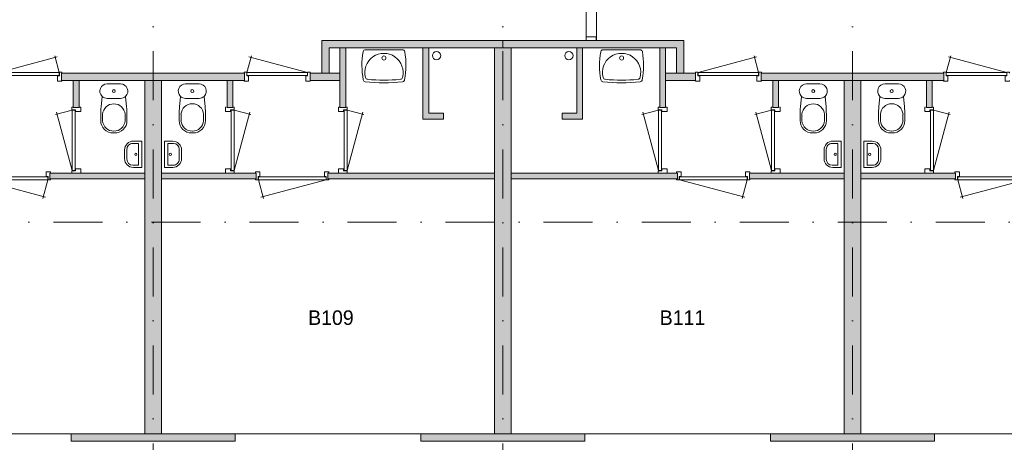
# Model space of a CAD drawing. Header units: millimetres. Extents: x -8493 to 75607, y -3060 to 56340.
# Tile 10 of 35: x 12019 to 25534, y 4869 to 10669. Entities that reach past the tile are written whole.
import ezdxf
from ezdxf.enums import TextEntityAlignment as Align

# ---------------------------------------------------------------- set-up
doc = ezdxf.new("R2010")
doc.units = ezdxf.units.MM
doc.header["$PDMODE"] = 3
doc.header["$PDSIZE"] = 1
doc.linetypes.add('DGN4', pattern=[1345.6, 672.8, -336.4, 0, -336.4])
for name, color, linetype in [('16', 7, 'Continuous'), ('17', 7, 'Continuous'), ('30', 7, 'Continuous'), ('31', 7, 'Continuous'), ('32', 7, 'Continuous'), ('33', 7, 'Continuous'), ('40', 7, 'Continuous'), ('48', 7, 'Continuous'), ('56', 7, 'Continuous'), ('58', 7, 'Continuous'), ('62', 7, 'Continuous')]:
    doc.layers.add(name, color=color, linetype=linetype)
doc.styles.add('dgn003', font='dgn003.shx')
doc.styles.get("Standard").update_dxf_attribs({"font": 'arial.ttf'})
doc.dimstyles.get("Standard").update_dxf_attribs({"dimtxt": 0.18, "dimasz": 0.18, "dimexe": 0.18, "dimexo": 0.0625, "dimgap": 0.09, "dimtad": 0, "dimtih": 1, "dimtoh": 1, "dimdec": 4, "dimzin": 0, "dimdsep": 46, "dimtxsty": 'Standard', "dimcen": 0.09, "dimadec": 0, "dimazin": 0, "dimtfac": 1, "dimtdec": 4, "dimtofl": 0, "dimtmove": 0, "dimatfit": 3, "dimfxl": 1, "dimtolj": 1, "dimtzin": 0, "dimarcsym": 0})

# ---------------------------------------------------------------- blocks, each defined once
blk = doc.blocks.new('CLOS022')
at = {"layer": '40', "color": 7, "linetype": 'Continuous', "lineweight": 0}
for p, q in [((-92, -220), (92, -220)), ((-155, -528), (-155, -436)), ((155, -528), (155, -436)), ((-1, -670), (1, -670))]:
    blk.add_line(p, q, dxfattribs=at)
at = {"layer": '40', "color": 7, "linetype": 'Continuous', "lineweight": 0, "flags": 128}
for points in [[(-176, -338), (-162, -192), (-162, -192, -0.674333), (-92, -20), (-92, -20), (92, -20), (92, -20, -0.674333), (162, -192), (162, -192), (176, -338), (176, -338, -0.023285), (180, -431), (180, -431), (180, -525), (180, -525, -0.414214), (10, -695), (10, -695), (-10, -695), (-10, -695, -0.414214), (-180, -525), (-180, -525), (-180, -431), (-180, -431, -0.023285), (-176, -338)], [(-155, -437, -0.917514), (155, -437)], [(155, -528, -0.917521), (-155, -528)]]:
    blk.add_lwpolyline(points, format="xyb", dxfattribs=at)
at = {"layer": '40', "color": 7, "linetype": 'Continuous', "lineweight": 0}
blk.add_circle((0, -120), 20, dxfattribs=at)
for centre, start, end in [((-92, -120), 225.9727, 270), ((92, -120), 270, 314.0273)]:
    blk.add_arc(centre, 100, start, end, dxfattribs=at)
blk = doc.blocks.new('FT012')
at = {"layer": '40', "color": 7, "linetype": 'Continuous', "lineweight": 0}
for p, q in [((-135, 180), (-20, 180)), ((-65, 149), (-65, -149)), ((-20, 180), (-20, -180)), ((-65, -149), (-144, -149))]:
    blk.add_line(p, q, dxfattribs=at)
at = {"layer": '40', "color": 7, "linetype": 'Continuous', "lineweight": 0, "flags": 128}
for points in [[(-255, 60, -0.414214), (-135, 180)], [(-224, 69, -0.414214), (-144, 149)]]:
    blk.add_lwpolyline(points, format="xyb", dxfattribs=at)
for points in [[(-144, 149), (-65, 149)], [(-255, -60), (-255, 60)], [(-224, -69), (-224, 69)], [(-20, -180), (-135, -180)]]:
    blk.add_lwpolyline(points, dxfattribs=at)
at = {"layer": '40', "color": 7, "linetype": 'Continuous', "lineweight": 0}
blk.add_circle((-101, -1), 15.1, dxfattribs=at)
for centre, radius in [((-135, -60), 120), ((-144, -69), 80)]:
    blk.add_arc(centre, radius, 180, 270, dxfattribs=at)
blk = doc.blocks.new('930L092')
at = {"layer": '33', "color": 1, "linetype": 'Continuous', "lineweight": 0}
for p, q in [((38, -98), (936.31, -338.7)), ((968, -98), (899.56, -353.44))]:
    blk.add_line(p, q, dxfattribs=at)
at = {"layer": '33', "color": 92, "linetype": 'Continuous', "lineweight": 13, "true_color": 0x00e100, "flags": 128}
for points in [[(0, -90), (0, -101), (35, -101), (35, -51), (60, -51), (60, 11), (0, 11), (0, 0)], [(1006, -90), (1006, -101), (971, -101), (971, -51), (946, -51), (946, 11), (1006, 11), (1006, 0)]]:
    blk.add_lwpolyline(points, dxfattribs=at)
at = {"layer": '33', "color": 2, "linetype": 'Continuous', "lineweight": 13, "true_color": 0xf0f000, "flags": 128}
blk.add_lwpolyline([(968, -98), (38, -98), (38, -58), (968, -58), (968, -98)], dxfattribs=at)
blk = doc.blocks.new('830R107')
at = {"layer": '33', "color": 1, "linetype": 'Continuous', "lineweight": 0}
for p, q in [((-108, -38), (-336.87, -99.32)), ((-108, -868), (-322.82, -66.28))]:
    blk.add_line(p, q, dxfattribs=at)
at = {"layer": '33', "color": 92, "linetype": 'Continuous', "lineweight": 13, "true_color": 0x00e100, "flags": 128}
for points in [[(-100, 0), (-111, 0), (-111, -35), (-61, -35), (-61, -60), (11, -60), (11, 0), (0, 0)], [(-100, -906), (-111, -906), (-111, -871), (-61, -871), (-61, -846), (11, -846), (11, -906), (0, -906)]]:
    blk.add_lwpolyline(points, dxfattribs=at)
at = {"layer": '33', "color": 2, "linetype": 'Continuous', "lineweight": 13, "true_color": 0xf0f000, "flags": 128}
blk.add_lwpolyline([(-108, -868), (-108, -38), (-68, -38), (-68, -868), (-108, -868)], dxfattribs=at)
blk = doc.blocks.new('830R108')
at = {"layer": '33', "color": 1, "linetype": 'Continuous', "lineweight": 0}
for p, q in [((-868, 108), (-66.28, 322.82)), ((-38, 108), (-99.32, 336.87))]:
    blk.add_line(p, q, dxfattribs=at)
at = {"layer": '33', "color": 92, "linetype": 'Continuous', "lineweight": 13, "true_color": 0x00e100, "flags": 128}
for points in [[(-906, 100), (-906, 111), (-871, 111), (-871, 61), (-846, 61), (-846, -11), (-906, -11), (-906, 0)], [(0, 100), (0, 111), (-35, 111), (-35, 61), (-60, 61), (-60, -11), (0, -11), (0, 0)]]:
    blk.add_lwpolyline(points, dxfattribs=at)
at = {"layer": '33', "color": 2, "linetype": 'Continuous', "lineweight": 13, "true_color": 0xf0f000, "flags": 128}
blk.add_lwpolyline([(-868, 108), (-38, 108), (-38, 68), (-868, 68), (-868, 108)], dxfattribs=at)
blk = doc.blocks.new('830R109')
at = {"layer": '33', "color": 1, "linetype": 'Continuous', "lineweight": 0}
for p, q in [((108, -38), (336.87, -99.32)), ((108, -868), (322.82, -66.28))]:
    blk.add_line(p, q, dxfattribs=at)
at = {"layer": '33', "color": 92, "linetype": 'Continuous', "lineweight": 13, "true_color": 0x00e100, "flags": 128}
for points in [[(100, 0), (111, 0), (111, -35), (61, -35), (61, -60), (-11, -60), (-11, 0), (0, 0)], [(100, -906), (111, -906), (111, -871), (61, -871), (61, -846), (-11, -846), (-11, -906), (0, -906)]]:
    blk.add_lwpolyline(points, dxfattribs=at)
at = {"layer": '33', "color": 2, "linetype": 'Continuous', "lineweight": 13, "true_color": 0xf0f000, "flags": 128}
blk.add_lwpolyline([(108, -868), (108, -38), (68, -38), (68, -868), (108, -868)], dxfattribs=at)
blk = doc.blocks.new('930L093')
at = {"layer": '33', "color": 1, "linetype": 'Continuous', "lineweight": 0}
for p, q in [((-968, -98), (-899.56, -353.44)), ((-38, -98), (-936.31, -338.7))]:
    blk.add_line(p, q, dxfattribs=at)
at = {"layer": '33', "color": 92, "linetype": 'Continuous', "lineweight": 13, "true_color": 0x00e100, "flags": 128}
for points in [[(-1006, -90), (-1006, -101), (-971, -101), (-971, -51), (-946, -51), (-946, 11), (-1006, 11), (-1006, 0)], [(0, -90), (0, -101), (-35, -101), (-35, -51), (-60, -51), (-60, 11), (0, 11), (0, 0)]]:
    blk.add_lwpolyline(points, dxfattribs=at)
at = {"layer": '33', "color": 2, "linetype": 'Continuous', "lineweight": 13, "true_color": 0xf0f000, "flags": 128}
blk.add_lwpolyline([(-968, -98), (-38, -98), (-38, -58), (-968, -58), (-968, -98)], dxfattribs=at)
blk = doc.blocks.new('830R1010')
at = {"layer": '33', "color": 1, "linetype": 'Continuous', "lineweight": 0}
for p, q in [((108, -38), (336.87, -99.32)), ((108, -868), (322.82, -66.28))]:
    blk.add_line(p, q, dxfattribs=at)
at = {"layer": '33', "color": 92, "linetype": 'Continuous', "lineweight": 13, "true_color": 0x00e100, "flags": 128}
for points in [[(100, 0), (111, 0), (111, -35), (61, -35), (61, -60), (-11, -60), (-11, 0), (0, 0)], [(100, -906), (111, -906), (111, -871), (61, -871), (61, -846), (-11, -846), (-11, -906), (0, -906)]]:
    blk.add_lwpolyline(points, dxfattribs=at)
at = {"layer": '33', "color": 2, "linetype": 'Continuous', "lineweight": 13, "true_color": 0xf0f000, "flags": 128}
blk.add_lwpolyline([(108, -868), (108, -38), (68, -38), (68, -868), (108, -868)], dxfattribs=at)
blk = doc.blocks.new('CLOS023')
at = {"layer": '40', "color": 7, "linetype": 'Continuous', "lineweight": 0}
for p, q in [((92, -220), (-93, -220)), ((-155, -528), (-155, -436)), ((155, -528), (155, -436)), ((1, -670), (-1, -670))]:
    blk.add_line(p, q, dxfattribs=at)
at = {"layer": '40', "color": 7, "linetype": 'Continuous', "lineweight": 0, "flags": 128}
for points in [[(176, -338), (162, -192), (162, -192, 0.674333), (92, -20), (92, -20), (-93, -20), (-93, -20, 0.674333), (-162, -192), (-162, -192), (-176, -338), (-176, -338, 0.023285), (-180, -431), (-180, -431), (-180, -525), (-180, -525, 0.414214), (-10, -695), (-10, -695), (10, -695), (10, -695, 0.414214), (180, -525), (180, -525), (180, -431), (180, -431, 0.023285), (176, -338)], [(-93, -220, -0.194504), (-162, -192)], [(162, -192, -0.194504), (92, -220)]]:
    blk.add_lwpolyline(points, format="xyb", dxfattribs=at)
at = {"layer": '40', "color": 7, "linetype": 'Continuous', "lineweight": 0}
blk.add_circle((0, -120), 20, dxfattribs=at)
for centre, start, end in [((0, -450), 4.9263, 175.0736), ((0, -514), 184.9259, 355.0741)]:
    blk.add_arc(centre, 156, start, end, dxfattribs=at)
blk = doc.blocks.new('FT013')
at = {"layer": '40', "color": 7, "linetype": 'Continuous', "lineweight": 0}
for p, q in [((135, 180), (20, 180)), ((20, 180), (20, -180)), ((65, 149), (65, -149)), ((65, -149), (144, -149))]:
    blk.add_line(p, q, dxfattribs=at)
at = {"layer": '40', "color": 7, "linetype": 'Continuous', "lineweight": 0, "flags": 128}
for points in [[(144, 149), (65, 149)], [(224, -69), (224, 69)], [(255, -60), (255, 60)], [(20, -180), (135, -180)]]:
    blk.add_lwpolyline(points, dxfattribs=at)
for points in [[(255, -60, -0.414214), (135, -180)], [(224, -69, -0.414214), (144, -149)]]:
    blk.add_lwpolyline(points, format="xyb", dxfattribs=at)
at = {"layer": '40', "color": 7, "linetype": 'Continuous', "lineweight": 0}
blk.add_circle((101, -1), 15.1, dxfattribs=at)
for centre, radius in [((135, 60), 120), ((144, 69), 80)]:
    blk.add_arc(centre, radius, 0, 90, dxfattribs=at)
blk = doc.blocks.new('WT013')
at = {"layer": '40', "color": 7, "linetype": 'Continuous', "lineweight": 0}
blk.add_line((253, -20), (-253, -20), dxfattribs=at)
at = {"layer": '40', "color": 7, "linetype": 'Continuous', "lineweight": 0, "flags": 128}
for points in [[(-284, -432, -0.090801), (-286, -47)], [(-286, -47, -0.363957), (-253, -20)], [(-254, -401, -1.30637), (254, -401)], [(253, -20, -0.363957), (286, -47)], [(286, -47, -0.090801), (284, -432)], [(-226, -425, -0.309671), (-254, -401)], [(254, -401, -0.309671), (226, -425)], [(-256, -459, -0.328769), (-284, -432)], [(256, -459, -0.059915), (-256, -459)], [(226, -425, -0.052773), (-226, -425)], [(284, -432, -0.328769), (256, -459)]]:
    blk.add_lwpolyline(points, format="xyb", dxfattribs=at)
at = {"layer": '40', "color": 7, "linetype": 'Continuous', "lineweight": 0}
blk.add_circle((0, -133), 28.1, dxfattribs=at)
blk = doc.blocks.new('830R1011')
at = {"layer": '33', "color": 1, "linetype": 'Continuous', "lineweight": 0}
for p, q in [((38, 108), (99.32, 336.87)), ((868, 108), (66.28, 322.82))]:
    blk.add_line(p, q, dxfattribs=at)
at = {"layer": '33', "color": 92, "linetype": 'Continuous', "lineweight": 13, "true_color": 0x00e100, "flags": 128}
for points in [[(0, 100), (0, 111), (35, 111), (35, 61), (60, 61), (60, -11), (0, -11), (0, 0)], [(906, 100), (906, 111), (871, 111), (871, 61), (846, 61), (846, -11), (906, -11), (906, 0)]]:
    blk.add_lwpolyline(points, dxfattribs=at)
at = {"layer": '33', "color": 2, "linetype": 'Continuous', "lineweight": 13, "true_color": 0xf0f000, "flags": 128}
blk.add_lwpolyline([(868, 108), (38, 108), (38, 68), (868, 68), (868, 108)], dxfattribs=at)
blk = doc.blocks.new('830R1012')
at = {"layer": '33', "color": 1, "linetype": 'Continuous', "lineweight": 0}
for p, q in [((-108, -38), (-336.87, -99.32)), ((-108, -868), (-322.82, -66.28))]:
    blk.add_line(p, q, dxfattribs=at)
at = {"layer": '33', "color": 92, "linetype": 'Continuous', "lineweight": 13, "true_color": 0x00e100, "flags": 128}
for points in [[(-100, 0), (-111, 0), (-111, -35), (-61, -35), (-61, -60), (11, -60), (11, 0), (0, 0)], [(-100, -906), (-111, -906), (-111, -871), (-61, -871), (-61, -846), (11, -846), (11, -906), (0, -906)]]:
    blk.add_lwpolyline(points, dxfattribs=at)
at = {"layer": '33', "color": 2, "linetype": 'Continuous', "lineweight": 13, "true_color": 0xf0f000, "flags": 128}
blk.add_lwpolyline([(-108, -868), (-108, -38), (-68, -38), (-68, -868), (-108, -868)], dxfattribs=at)
blk = doc.blocks.new('930L094')
at = {"layer": '33', "color": 1, "linetype": 'Continuous', "lineweight": 0}
for p, q in [((38, -98), (936.31, -338.7)), ((968, -98), (899.56, -353.44))]:
    blk.add_line(p, q, dxfattribs=at)
at = {"layer": '33', "color": 92, "linetype": 'Continuous', "lineweight": 13, "true_color": 0x00e100, "flags": 128}
for points in [[(0, -90), (0, -101), (35, -101), (35, -51), (60, -51), (60, 11), (0, 11), (0, 0)], [(1006, -90), (1006, -101), (971, -101), (971, -51), (946, -51), (946, 11), (1006, 11), (1006, 0)]]:
    blk.add_lwpolyline(points, dxfattribs=at)
at = {"layer": '33', "color": 2, "linetype": 'Continuous', "lineweight": 13, "true_color": 0xf0f000, "flags": 128}
blk.add_lwpolyline([(968, -98), (38, -98), (38, -58), (968, -58), (968, -98)], dxfattribs=at)
blk = doc.blocks.new('830R1013')
at = {"layer": '33', "color": 1, "linetype": 'Continuous', "lineweight": 0}
for p, q in [((-108, -38), (-336.87, -99.32)), ((-108, -868), (-322.82, -66.28))]:
    blk.add_line(p, q, dxfattribs=at)
at = {"layer": '33', "color": 92, "linetype": 'Continuous', "lineweight": 13, "true_color": 0x00e100, "flags": 128}
for points in [[(-100, 0), (-111, 0), (-111, -35), (-61, -35), (-61, -60), (11, -60), (11, 0), (0, 0)], [(-100, -906), (-111, -906), (-111, -871), (-61, -871), (-61, -846), (11, -846), (11, -906), (0, -906)]]:
    blk.add_lwpolyline(points, dxfattribs=at)
at = {"layer": '33', "color": 2, "linetype": 'Continuous', "lineweight": 13, "true_color": 0xf0f000, "flags": 128}
blk.add_lwpolyline([(-108, -868), (-108, -38), (-68, -38), (-68, -868), (-108, -868)], dxfattribs=at)
blk = doc.blocks.new('CLOS024')
at = {"layer": '40', "color": 7, "linetype": 'Continuous', "lineweight": 0}
for p, q in [((-92, -220), (92, -220)), ((-155, -528), (-155, -436)), ((155, -528), (155, -436)), ((-1, -670), (1, -670))]:
    blk.add_line(p, q, dxfattribs=at)
at = {"layer": '40', "color": 7, "linetype": 'Continuous', "lineweight": 0, "flags": 128}
for points in [[(-176, -338), (-162, -192), (-162, -192, -0.674333), (-92, -20), (-92, -20), (92, -20), (92, -20, -0.674333), (162, -192), (162, -192), (176, -338), (176, -338, -0.023285), (180, -431), (180, -431), (180, -525), (180, -525, -0.414214), (10, -695), (10, -695), (-10, -695), (-10, -695, -0.414214), (-180, -525), (-180, -525), (-180, -431), (-180, -431, -0.023285), (-176, -338)], [(-155, -437, -0.917514), (155, -437)], [(155, -528, -0.917521), (-155, -528)]]:
    blk.add_lwpolyline(points, format="xyb", dxfattribs=at)
at = {"layer": '40', "color": 7, "linetype": 'Continuous', "lineweight": 0}
blk.add_circle((0, -120), 20, dxfattribs=at)
for centre, start, end in [((-92, -120), 225.9727, 270), ((92, -120), 270, 314.0273)]:
    blk.add_arc(centre, 100, start, end, dxfattribs=at)
blk = doc.blocks.new('FT014')
at = {"layer": '40', "color": 7, "linetype": 'Continuous', "lineweight": 0}
for p, q in [((-135, 180), (-20, 180)), ((-65, 149), (-65, -149)), ((-20, 180), (-20, -180)), ((-65, -149), (-144, -149))]:
    blk.add_line(p, q, dxfattribs=at)
at = {"layer": '40', "color": 7, "linetype": 'Continuous', "lineweight": 0, "flags": 128}
for points in [[(-255, 60, -0.414214), (-135, 180)], [(-224, 69, -0.414214), (-144, 149)]]:
    blk.add_lwpolyline(points, format="xyb", dxfattribs=at)
for points in [[(-144, 149), (-65, 149)], [(-255, -60), (-255, 60)], [(-224, -69), (-224, 69)], [(-20, -180), (-135, -180)]]:
    blk.add_lwpolyline(points, dxfattribs=at)
at = {"layer": '40', "color": 7, "linetype": 'Continuous', "lineweight": 0}
blk.add_circle((-101, -1), 15.1, dxfattribs=at)
for centre, radius in [((-135, -60), 120), ((-144, -69), 80)]:
    blk.add_arc(centre, radius, 180, 270, dxfattribs=at)
blk = doc.blocks.new('WT014')
at = {"layer": '40', "color": 7, "linetype": 'Continuous', "lineweight": 0}
blk.add_line((-253, -20), (253, -20), dxfattribs=at)
blk.add_circle((0, -133), 28.1, dxfattribs=at)
for centre, radius, start, end in [((766, -236), 1068, 169.7983, 190.5514), ((-253, -53), 33, 90, 169.9973), ((0, -332), 263, 344.8667, 195.1333), ((253, -53), 33, 10.0027, 90), ((-766, -236), 1068, 349.4486, 10.2017), ((-222, -392), 33, 195.1333, 263.9582), ((222, -392), 33, 276.0418, 344.8667), ((-252, -426), 33, 190.3455, 263.1425), ((0, 1669), 2144, 263.1425, 276.8575), ((0, 1707), 2144, 263.9582, 276.0418), ((252, -426), 33, 276.8575, 349.6545)]:
    blk.add_arc(centre, radius, start, end, dxfattribs=at)
blk = doc.blocks.new('830R1014')
at = {"layer": '33', "color": 1, "linetype": 'Continuous', "lineweight": 0}
for p, q in [((-868, 108), (-66.28, 322.82)), ((-38, 108), (-99.32, 336.87))]:
    blk.add_line(p, q, dxfattribs=at)
at = {"layer": '33', "color": 92, "linetype": 'Continuous', "lineweight": 13, "true_color": 0x00e100, "flags": 128}
for points in [[(-906, 100), (-906, 111), (-871, 111), (-871, 61), (-846, 61), (-846, -11), (-906, -11), (-906, 0)], [(0, 100), (0, 111), (-35, 111), (-35, 61), (-60, 61), (-60, -11), (0, -11), (0, 0)]]:
    blk.add_lwpolyline(points, dxfattribs=at)
at = {"layer": '33', "color": 2, "linetype": 'Continuous', "lineweight": 13, "true_color": 0xf0f000, "flags": 128}
blk.add_lwpolyline([(-868, 108), (-38, 108), (-38, 68), (-868, 68), (-868, 108)], dxfattribs=at)
blk = doc.blocks.new('930L096')
at = {"layer": '33', "color": 1, "linetype": 'Continuous', "lineweight": 0}
for p, q in [((-968, -98), (-899.56, -353.44)), ((-38, -98), (-936.31, -338.7))]:
    blk.add_line(p, q, dxfattribs=at)
at = {"layer": '33', "color": 92, "linetype": 'Continuous', "lineweight": 13, "true_color": 0x00e100, "flags": 128}
for points in [[(-1006, -90), (-1006, -101), (-971, -101), (-971, -51), (-946, -51), (-946, 11), (-1006, 11), (-1006, 0)], [(0, -90), (0, -101), (-35, -101), (-35, -51), (-60, -51), (-60, 11), (0, 11), (0, 0)]]:
    blk.add_lwpolyline(points, dxfattribs=at)
at = {"layer": '33', "color": 2, "linetype": 'Continuous', "lineweight": 13, "true_color": 0xf0f000, "flags": 128}
blk.add_lwpolyline([(-968, -98), (-38, -98), (-38, -58), (-968, -58), (-968, -98)], dxfattribs=at)
blk = doc.blocks.new('CLOS026')
at = {"layer": '40', "color": 7, "linetype": 'Continuous', "lineweight": 0}
for p, q in [((92, -220), (-93, -220)), ((-155, -528), (-155, -436)), ((155, -528), (155, -436)), ((1, -670), (-1, -670))]:
    blk.add_line(p, q, dxfattribs=at)
at = {"layer": '40', "color": 7, "linetype": 'Continuous', "lineweight": 0, "flags": 128}
for points in [[(176, -338), (162, -192), (162, -192, 0.674333), (92, -20), (92, -20), (-93, -20), (-93, -20, 0.674333), (-162, -192), (-162, -192), (-176, -338), (-176, -338, 0.023285), (-180, -431), (-180, -431), (-180, -525), (-180, -525, 0.414214), (-10, -695), (-10, -695), (10, -695), (10, -695, 0.414214), (180, -525), (180, -525), (180, -431), (180, -431, 0.023285), (176, -338)], [(-93, -220, -0.194504), (-162, -192)], [(162, -192, -0.194504), (92, -220)]]:
    blk.add_lwpolyline(points, format="xyb", dxfattribs=at)
at = {"layer": '40', "color": 7, "linetype": 'Continuous', "lineweight": 0}
blk.add_circle((0, -120), 20, dxfattribs=at)
for centre, start, end in [((0, -450), 4.9263, 175.0736), ((0, -514), 184.9259, 355.0741)]:
    blk.add_arc(centre, 156, start, end, dxfattribs=at)
blk = doc.blocks.new('830R1019')
at = {"layer": '33', "color": 1, "linetype": 'Continuous', "lineweight": 0}
for p, q in [((38, 108), (99.32, 336.87)), ((868, 108), (66.28, 322.82))]:
    blk.add_line(p, q, dxfattribs=at)
at = {"layer": '33', "color": 92, "linetype": 'Continuous', "lineweight": 13, "true_color": 0x00e100, "flags": 128}
for points in [[(0, 100), (0, 111), (35, 111), (35, 61), (60, 61), (60, -11), (0, -11), (0, 0)], [(906, 100), (906, 111), (871, 111), (871, 61), (846, 61), (846, -11), (906, -11), (906, 0)]]:
    blk.add_lwpolyline(points, dxfattribs=at)
at = {"layer": '33', "color": 2, "linetype": 'Continuous', "lineweight": 13, "true_color": 0xf0f000, "flags": 128}
blk.add_lwpolyline([(868, 108), (38, 108), (38, 68), (868, 68), (868, 108)], dxfattribs=at)
blk = doc.blocks.new('830R1020')
at = {"layer": '33', "color": 1, "linetype": 'Continuous', "lineweight": 0}
for p, q in [((108, -38), (336.87, -99.32)), ((108, -868), (322.82, -66.28))]:
    blk.add_line(p, q, dxfattribs=at)
at = {"layer": '33', "color": 92, "linetype": 'Continuous', "lineweight": 13, "true_color": 0x00e100, "flags": 128}
for points in [[(100, 0), (111, 0), (111, -35), (61, -35), (61, -60), (-11, -60), (-11, 0), (0, 0)], [(100, -906), (111, -906), (111, -871), (61, -871), (61, -846), (-11, -846), (-11, -906), (0, -906)]]:
    blk.add_lwpolyline(points, dxfattribs=at)
at = {"layer": '33', "color": 2, "linetype": 'Continuous', "lineweight": 13, "true_color": 0xf0f000, "flags": 128}
blk.add_lwpolyline([(108, -868), (108, -38), (68, -38), (68, -868), (108, -868)], dxfattribs=at)
blk = doc.blocks.new('FT016')
at = {"layer": '40', "color": 7, "linetype": 'Continuous', "lineweight": 0}
for p, q in [((135, 180), (20, 180)), ((20, 180), (20, -180)), ((65, 149), (65, -149)), ((65, -149), (144, -149))]:
    blk.add_line(p, q, dxfattribs=at)
at = {"layer": '40', "color": 7, "linetype": 'Continuous', "lineweight": 0, "flags": 128}
for points in [[(144, 149), (65, 149)], [(224, -69), (224, 69)], [(255, -60), (255, 60)], [(20, -180), (135, -180)]]:
    blk.add_lwpolyline(points, dxfattribs=at)
for points in [[(255, -60, -0.414214), (135, -180)], [(224, -69, -0.414214), (144, -149)]]:
    blk.add_lwpolyline(points, format="xyb", dxfattribs=at)
at = {"layer": '40', "color": 7, "linetype": 'Continuous', "lineweight": 0}
blk.add_circle((101, -1), 15.1, dxfattribs=at)
for centre, radius in [((135, 60), 120), ((144, 69), 80)]:
    blk.add_arc(centre, radius, 0, 90, dxfattribs=at)
blk = doc.blocks.new('_DotSmall')
at = {"color": 0, "linetype": 'ByBlock', "const_width": 0.5}
blk.add_lwpolyline([(-0.0625, 0, 1), (0.0625, 0, 1)], format="xyb", close=True, dxfattribs=at)
blk = doc.blocks.new('*D2881')
at = {"layer": '58', "color": 3, "linetype": 'Continuous', "lineweight": 0, "transparency": 16777216}
for p, q in [((13731, 1859), (12651, 1859)), ((13961, 1859), (13731, 1859)), ((13961, 1859), (15041, 1859))]:
    blk.add_line(p, q, dxfattribs=at)
at = {"layer": 'Defpoints', "color": 0, "linetype": 'Continuous', "transparency": 16777216}
for p in [(13731, 4984), (13961, 4984), (13731, 1859)]:
    blk.add_point(p, dxfattribs=at)
at = {"layer": '58', "color": 3, "linetype": 'Continuous', "lineweight": 0, "transparency": 16777216, "xscale": 1080, "yscale": 1080, "zscale": 1080}
blk.add_blockref('_DotSmall', (13731, 1859), dxfattribs=at)
at = {"layer": '58', "color": 3, "linetype": 'Continuous', "lineweight": 0, "transparency": 16777216, "xscale": 1080, "yscale": 1080, "zscale": 1080, "rotation": 180}
blk.add_blockref('_DotSmall', (13961, 1859), dxfattribs=at)
at = {"layer": '58', "color": 3, "linetype": 'Continuous', "lineweight": 0, "transparency": 16777216, "insert": (13846, 2061), "char_height": 200, "attachment_point": 5, "style": 'dgn003'}
blk.add_mtext('\\A1;230', dxfattribs=at)
blk = doc.blocks.new('*D2883')
at = {"layer": '58', "color": 3, "linetype": 'Continuous', "lineweight": 0, "transparency": 16777216}
for p, q in [((18528, 1859), (17448, 1859)), ((18758, 1859), (18528, 1859)), ((18758, 1859), (19838, 1859))]:
    blk.add_line(p, q, dxfattribs=at)
at = {"layer": 'Defpoints', "color": 0, "linetype": 'Continuous', "transparency": 16777216}
for p in [(18528, 4984), (18758, 4984), (18528, 1859)]:
    blk.add_point(p, dxfattribs=at)
at = {"layer": '58', "color": 3, "linetype": 'Continuous', "lineweight": 0, "transparency": 16777216, "xscale": 1080, "yscale": 1080, "zscale": 1080}
blk.add_blockref('_DotSmall', (18528, 1859), dxfattribs=at)
at = {"layer": '58', "color": 3, "linetype": 'Continuous', "lineweight": 0, "transparency": 16777216, "xscale": 1080, "yscale": 1080, "zscale": 1080, "rotation": 180}
blk.add_blockref('_DotSmall', (18758, 1859), dxfattribs=at)
at = {"layer": '58', "color": 3, "linetype": 'Continuous', "lineweight": 0, "transparency": 16777216, "insert": (18643, 2061), "char_height": 200, "attachment_point": 5, "style": 'dgn003'}
blk.add_mtext('\\A1;230', dxfattribs=at)
blk = doc.blocks.new('*D2885')
at = {"layer": '58', "color": 3, "linetype": 'Continuous', "lineweight": 0, "transparency": 16777216}
for p, q in [((23326, 1859), (22246, 1859)), ((23556, 1859), (23326, 1859)), ((23556, 1859), (24636, 1859))]:
    blk.add_line(p, q, dxfattribs=at)
at = {"layer": 'Defpoints', "color": 0, "linetype": 'Continuous', "transparency": 16777216}
for p in [(23326, 4984), (23556, 4984), (23326, 1859)]:
    blk.add_point(p, dxfattribs=at)
at = {"layer": '58', "color": 3, "linetype": 'Continuous', "lineweight": 0, "transparency": 16777216, "xscale": 1080, "yscale": 1080, "zscale": 1080}
blk.add_blockref('_DotSmall', (23326, 1859), dxfattribs=at)
at = {"layer": '58', "color": 3, "linetype": 'Continuous', "lineweight": 0, "transparency": 16777216, "xscale": 1080, "yscale": 1080, "zscale": 1080, "rotation": 180}
blk.add_blockref('_DotSmall', (23556, 1859), dxfattribs=at)
at = {"layer": '58', "color": 3, "linetype": 'Continuous', "lineweight": 0, "transparency": 16777216, "insert": (23441, 2061), "char_height": 200, "attachment_point": 5, "style": 'dgn003'}
blk.add_mtext('\\A1;230', dxfattribs=at)

msp = doc.modelspace()

# ---------------------------------------------------------------- hatches: boundary and pattern name
at = {"layer": '62'}
for color, points in [(7, [(18649.76, 10384.49), (18649.76, 10284.49), (16264.76, 10284.49), (16264.76, 9934.49), (16164.76, 9934.49), (16164.76, 10384.49)]), (9, [(16494.76, 9464.49), (16414.76, 9464.49), (16414.76, 10284.49), (16494.76, 10284.49)]), (9, [(17834.76, 9384.49), (17834.76, 9304.49), (17554.76, 9304.49), (17554.76, 10284.49), (17634.76, 10284.49), (17634.76, 9384.49)]), (9, [(18534.76, 10284.49), (18764.76, 10284.49), (18764.76, 4984.49), (18534.76, 4984.49)]), (7, [(18649.76, 10384.49), (18649.76, 10284.49), (21034.76, 10284.49), (21034.76, 9934.49), (21134.76, 9934.49), (21134.76, 10384.49)]), (9, [(19464.76, 9384.49), (19464.76, 9304.49), (19744.76, 9304.49), (19744.76, 10284.49), (19664.76, 10284.49), (19664.76, 9384.49)]), (9, [(20804.76, 9464.49), (20884.76, 9464.49), (20884.76, 10284.49), (20804.76, 10284.49)]), (7, [(12594.76, 9834.49), (13849.76, 9834.49), (13849.76, 9934.49), (12594.76, 9934.49)]), (7, [(15104.76, 9834.49), (13849.76, 9834.49), (13849.76, 9934.49), (15104.76, 9934.49)]), (7, [(16414.76, 9834.49), (16004.76, 9834.49), (16004.76, 9934.49), (16414.76, 9934.49)]), (7, [(20884.76, 9834.49), (21294.76, 9834.49), (21294.76, 9934.49), (20884.76, 9934.49)]), (7, [(22194.76, 9834.49), (23449.76, 9834.49), (23449.76, 9934.49), (22194.76, 9934.49)]), (7, [(24704.76, 9834.49), (23449.76, 9834.49), (23449.76, 9934.49), (24704.76, 9934.49)]), (9, [(12754.76, 9464.49), (12834.76, 9464.49), (12834.76, 9834.49), (12754.76, 9834.49)]), (9, [(13734.76, 9834.49), (13964.76, 9834.49), (13964.76, 4984.49), (13734.76, 4984.49)]), (9, [(14944.76, 9464.49), (14864.76, 9464.49), (14864.76, 9834.49), (14944.76, 9834.49)]), (9, [(22354.76, 9464.49), (22434.76, 9464.49), (22434.76, 9834.49), (22354.76, 9834.49)]), (9, [(23334.76, 9834.49), (23564.76, 9834.49), (23564.76, 4984.49), (23334.76, 4984.49)]), (9, [(24544.76, 9464.49), (24464.76, 9464.49), (24464.76, 9834.49), (24544.76, 9834.49)]), (9, [(12434.76, 8564.49), (13734.76, 8564.49), (13734.76, 8484.49), (12434.76, 8484.49)]), (9, [(15264.76, 8564.49), (13964.76, 8564.49), (13964.76, 8484.49), (15264.76, 8484.49)]), (9, [(18534.76, 8564.49), (16249.76, 8564.49), (16249.76, 8484.49), (18534.76, 8484.49)]), (9, [(18764.76, 8564.49), (21049.76, 8564.49), (21049.76, 8484.49), (18764.76, 8484.49)]), (9, [(22034.76, 8564.49), (23334.76, 8564.49), (23334.76, 8484.49), (22034.76, 8484.49)]), (9, [(24864.76, 8564.49), (23564.76, 8564.49), (23564.76, 8484.49), (24864.76, 8484.49)]), (9, [(12724.76, 4984.49), (14974.76, 4984.49), (14974.76, 4884.49), (12724.76, 4884.49)]), (9, [(17524.76, 4984.49), (19774.76, 4984.49), (19774.76, 4884.49), (17524.76, 4884.49)]), (9, [(22324.76, 4984.49), (24574.76, 4984.49), (24574.76, 4884.49), (22324.76, 4884.49)])]:
    msp.add_hatch(color=color, dxfattribs=at).paths.add_polyline_path(points)

# ---------------------------------------------------------------- linework, layer by layer
at = {"layer": '16', "color": 92, "linetype": 'Continuous', "lineweight": 0, "true_color": 0x00e100, "flags": 128}
for points in [[(18649.76, 10384.49), (16164.76, 10384.49), (16164.76, 9934.49), (16264.76, 9934.49), (16264.76, 10284.49), (18649.76, 10284.49), (18649.76, 10384.49)], [(16494.76, 10284.49), (16414.76, 10284.49), (16414.76, 9464.49), (16494.76, 9464.49), (16494.76, 10284.49)], [(17634.76, 10284.49), (17634.76, 9384.49), (17834.76, 9384.49), (17834.76, 9304.49), (17554.76, 9304.49), (17554.76, 10284.49), (17634.76, 10284.49)], [(18649.76, 10384.49), (21134.76, 10384.49), (21134.76, 9934.49), (21034.76, 9934.49), (21034.76, 10284.49), (18649.76, 10284.49), (18649.76, 10384.49)], [(19664.76, 10284.49), (19664.76, 9384.49), (19464.76, 9384.49), (19464.76, 9304.49), (19744.76, 9304.49), (19744.76, 10284.49), (19664.76, 10284.49)], [(20804.76, 10284.49), (20884.76, 10284.49), (20884.76, 9464.49), (20804.76, 9464.49), (20804.76, 10284.49)], [(12594.76, 9934.49), (13849.76, 9934.49), (13849.76, 9834.49), (12594.76, 9834.49), (12594.76, 9934.49)], [(15104.76, 9934.49), (13849.76, 9934.49), (13849.76, 9834.49), (15104.76, 9834.49), (15104.76, 9934.49)], [(16414.76, 9934.49), (16004.76, 9934.49), (16004.76, 9834.49), (16414.76, 9834.49), (16414.76, 9934.49)], [(20884.76, 9934.49), (21294.76, 9934.49), (21294.76, 9834.49), (20884.76, 9834.49), (20884.76, 9934.49)], [(22194.76, 9934.49), (23449.76, 9934.49), (23449.76, 9834.49), (22194.76, 9834.49), (22194.76, 9934.49)], [(24704.76, 9934.49), (23449.76, 9934.49), (23449.76, 9834.49), (24704.76, 9834.49), (24704.76, 9934.49)], [(12754.76, 9834.49), (12834.76, 9834.49), (12834.76, 9464.49), (12754.76, 9464.49), (12754.76, 9834.49)], [(14944.76, 9834.49), (14864.76, 9834.49), (14864.76, 9464.49), (14944.76, 9464.49), (14944.76, 9834.49)], [(22354.76, 9834.49), (22434.76, 9834.49), (22434.76, 9464.49), (22354.76, 9464.49), (22354.76, 9834.49)], [(24544.76, 9834.49), (24464.76, 9834.49), (24464.76, 9464.49), (24544.76, 9464.49), (24544.76, 9834.49)], [(13734.76, 8564.49), (12434.76, 8564.49), (12434.76, 8484.49), (13734.76, 8484.49), (13734.76, 8564.49)], [(13964.76, 8564.49), (15264.76, 8564.49), (15264.76, 8484.49), (13964.76, 8484.49), (13964.76, 8564.49)], [(16249.76, 8564.49), (18534.76, 8564.49), (18534.76, 8484.49), (16249.76, 8484.49), (16249.76, 8564.49)], [(21049.76, 8564.49), (18764.76, 8564.49), (18764.76, 8484.49), (21049.76, 8484.49), (21049.76, 8564.49)], [(23334.76, 8564.49), (22034.76, 8564.49), (22034.76, 8484.49), (23334.76, 8484.49), (23334.76, 8564.49)], [(23564.76, 8564.49), (24864.76, 8564.49), (24864.76, 8484.49), (23564.76, 8484.49), (23564.76, 8564.49)], [(12724.76, 4984.49), (14974.76, 4984.49), (14974.76, 4884.49), (12724.76, 4884.49), (12724.76, 4984.49)], [(17524.76, 4984.49), (19774.76, 4984.49), (19774.76, 4884.49), (17524.76, 4884.49), (17524.76, 4984.49)], [(22324.76, 4984.49), (24574.76, 4984.49), (24574.76, 4884.49), (22324.76, 4884.49), (22324.76, 4984.49)]]:
    msp.add_lwpolyline(points, dxfattribs=at)
at = {"layer": '17', "color": 92, "linetype": 'Continuous', "lineweight": 0, "true_color": 0x00e100, "flags": 128}
for points in [[(18534.76, 10284.49), (18764.76, 10284.49), (18764.76, 4984.49), (18534.76, 4984.49), (18534.76, 10284.49)], [(13964.76, 9834.49), (13734.76, 9834.49), (13734.76, 4984.49), (13964.76, 4984.49), (13964.76, 9834.49)], [(23334.76, 9834.49), (23564.76, 9834.49), (23564.76, 4984.49), (23334.76, 4984.49), (23334.76, 9834.49)]]:
    msp.add_lwpolyline(points, dxfattribs=at)
at = {"layer": '30', "color": 3, "linetype": 'Continuous', "lineweight": 0}
for p, q in [((10174.76, 4984.49), (12724.76, 4984.49)), ((17524.76, 4984.49), (14974.76, 4984.49)), ((19774.76, 4984.49), (22324.76, 4984.49)), ((27124.76, 4984.49), (24574.76, 4984.49))]:
    msp.add_line(p, q, dxfattribs=at)
at = {"layer": '31', "color": 3, "linetype": 'Continuous', "lineweight": 0}
for p, q in [((19794.76, 10384.49), (19794.76, 11984.49)), ((19934.76, 10384.49), (19934.76, 11984.49))]:
    msp.add_line(p, q, dxfattribs=at)
at = {"layer": '32', "color": 3, "linetype": 'Continuous', "lineweight": 0, "flags": 128}
msp.add_lwpolyline([(19794.76, 10384.49), (19794.76, 10434.49), (19933.76, 10434.49), (19933.76, 10384.49), (19794.76, 10384.49)], dxfattribs=at)
at = {"layer": '40', "color": 3, "linetype": 'Continuous', "lineweight": 0}
for centre in [(17741.52, 10175.89), (19558, 10175.89)]:
    msp.add_circle(centre, 57.46, dxfattribs=at)
at = {"layer": '56', "color": 3, "linetype": 'DGN4', "lineweight": 0}
for p, q in [((13849.76, 55989.76), (13849.76, 547.85)), ((18649.76, 55989.76), (18649.76, 547.85)), ((23449.76, 55989.76), (23449.76, 547.85)), ((52180.43, 7892.77), (-3616.95, 7892.77))]:
    msp.add_line(p, q, dxfattribs=at)
at = {"layer": '62', "color": 7, "linetype": 'Continuous', "lineweight": 0, "flags": 128}
for points in [[(18649.76, 10384.49), (18649.76, 10284.49), (16264.76, 10284.49), (16264.76, 9934.49), (16164.76, 9934.49), (16164.76, 10384.49), (18649.76, 10384.49)], [(18649.76, 10384.49), (18649.76, 10284.49), (21034.76, 10284.49), (21034.76, 9934.49), (21134.76, 9934.49), (21134.76, 10384.49), (18649.76, 10384.49)], [(12594.76, 9834.49), (13849.76, 9834.49), (13849.76, 9934.49), (12594.76, 9934.49), (12594.76, 9834.49)], [(15104.76, 9834.49), (13849.76, 9834.49), (13849.76, 9934.49), (15104.76, 9934.49), (15104.76, 9834.49)], [(16414.76, 9834.49), (16004.76, 9834.49), (16004.76, 9934.49), (16414.76, 9934.49), (16414.76, 9834.49)], [(20884.76, 9834.49), (21294.76, 9834.49), (21294.76, 9934.49), (20884.76, 9934.49), (20884.76, 9834.49)], [(22194.76, 9834.49), (23449.76, 9834.49), (23449.76, 9934.49), (22194.76, 9934.49), (22194.76, 9834.49)], [(24704.76, 9834.49), (23449.76, 9834.49), (23449.76, 9934.49), (24704.76, 9934.49), (24704.76, 9834.49)]]:
    msp.add_lwpolyline(points, dxfattribs=at)
at = {"layer": '62', "color": 9, "linetype": 'Continuous', "lineweight": 0, "flags": 128}
for points in [[(16494.76, 9464.49), (16414.76, 9464.49), (16414.76, 10284.49), (16494.76, 10284.49), (16494.76, 9464.49)], [(17834.76, 9384.49), (17834.76, 9304.49), (17554.76, 9304.49), (17554.76, 10284.49), (17634.76, 10284.49), (17634.76, 9384.49), (17834.76, 9384.49)], [(18534.76, 10284.49), (18764.76, 10284.49), (18764.76, 4984.49), (18534.76, 4984.49), (18534.76, 10284.49)], [(19464.76, 9384.49), (19464.76, 9304.49), (19744.76, 9304.49), (19744.76, 10284.49), (19664.76, 10284.49), (19664.76, 9384.49), (19464.76, 9384.49)], [(20804.76, 9464.49), (20884.76, 9464.49), (20884.76, 10284.49), (20804.76, 10284.49), (20804.76, 9464.49)], [(12754.76, 9464.49), (12834.76, 9464.49), (12834.76, 9834.49), (12754.76, 9834.49), (12754.76, 9464.49)], [(13734.76, 9834.49), (13964.76, 9834.49), (13964.76, 4984.49), (13734.76, 4984.49), (13734.76, 9834.49)], [(14944.76, 9464.49), (14864.76, 9464.49), (14864.76, 9834.49), (14944.76, 9834.49), (14944.76, 9464.49)], [(22354.76, 9464.49), (22434.76, 9464.49), (22434.76, 9834.49), (22354.76, 9834.49), (22354.76, 9464.49)], [(23334.76, 9834.49), (23564.76, 9834.49), (23564.76, 4984.49), (23334.76, 4984.49), (23334.76, 9834.49)], [(24544.76, 9464.49), (24464.76, 9464.49), (24464.76, 9834.49), (24544.76, 9834.49), (24544.76, 9464.49)], [(12434.76, 8564.49), (13734.76, 8564.49), (13734.76, 8484.49), (12434.76, 8484.49), (12434.76, 8564.49)], [(15264.76, 8564.49), (13964.76, 8564.49), (13964.76, 8484.49), (15264.76, 8484.49), (15264.76, 8564.49)], [(18534.76, 8564.49), (16249.76, 8564.49), (16249.76, 8484.49), (18534.76, 8484.49), (18534.76, 8564.49)], [(18764.76, 8564.49), (21049.76, 8564.49), (21049.76, 8484.49), (18764.76, 8484.49), (18764.76, 8564.49)], [(22034.76, 8564.49), (23334.76, 8564.49), (23334.76, 8484.49), (22034.76, 8484.49), (22034.76, 8564.49)], [(24864.76, 8564.49), (23564.76, 8564.49), (23564.76, 8484.49), (24864.76, 8484.49), (24864.76, 8564.49)], [(12724.76, 4984.49), (14974.76, 4984.49), (14974.76, 4884.49), (12724.76, 4884.49), (12724.76, 4984.49)], [(17524.76, 4984.49), (19774.76, 4984.49), (19774.76, 4884.49), (17524.76, 4884.49), (17524.76, 4984.49)], [(22324.76, 4984.49), (24574.76, 4984.49), (24574.76, 4884.49), (22324.76, 4884.49), (22324.76, 4984.49)]]:
    msp.add_lwpolyline(points, dxfattribs=at)

# ---------------------------------------------------------------- block references
at = {"color": 7, "linetype": 'Continuous', "lineweight": 0}
for name, p in [('830R108', (12599.47, 9836.39)), ('830R1011', (15100.05, 9836.39)), ('WT013', (17018.9, 10276.63)), ('WT014', (20280.62, 10276.63)), ('830R1014', (22199.47, 9836.39)), ('830R1019', (24700.05, 9836.39)), ('CLOS022', (13311.25, 9809.59)), ('CLOS023', (14388.27, 9809.59)), ('CLOS024', (22911.25, 9809.59)), ('CLOS026', (23988.27, 9809.59)), ('830R107', (12846.36, 9467.58)), ('830R1010', (14853.16, 9467.58)), ('830R109', (16404.58, 9467.57)), ('830R1012', (20894.94, 9467.57)), ('830R1013', (22446.36, 9467.58)), ('830R1020', (24453.16, 9467.58)), ('FT012', (13714.33, 8822.45)), ('FT013', (13985.19, 8822.45)), ('FT014', (23314.33, 8822.45)), ('FT016', (23585.19, 8822.45)), ('930L092', (11436.53, 8570.46)), ('930L093', (16262.99, 8570.46)), ('930L094', (21036.53, 8570.46)), ('930L096', (25862.99, 8570.46))]:
    msp.add_blockref(name, p, dxfattribs=at)

# ---------------------------------------------------------------- texts
at = {"layer": '48', "color": 7, "linetype": 'Continuous', "lineweight": 0, "style": 'dgn003'}
for s, p in [('B109', (16291.1, 6580.28)), ('B111', (21116.76, 6580.28))]:
    msp.add_text(s, height=200, dxfattribs=at).set_placement(p, align=Align.MIDDLE_CENTER)

# ---------------------------------------------------------------- dimensions: what is measured, and where the dimension line sits
at = {"layer": '58', "color": 3, "linetype": 'Continuous', "lineweight": 0}
for base, p1, p2, picture, middle in [((13730.52, 1858.9), (13960.52, 4984.49), (13730.52, 4984.49), '*D2881', (13845.52, 2061.08)), ((18528.4, 1858.9), (18758.4, 4984.49), (18528.4, 4984.49), '*D2883', (18643.4, 2061.08)), ((23326.28, 1858.9), (23556.28, 4984.49), (23326.28, 4984.49), '*D2885', (23441.28, 2061.08))]:
    dim = msp.add_linear_dim(base=base, p1=p1, p2=p2, dimstyle='Standard', override={"dimscale": 1, "dimtxt": 200, "dimasz": 1080, "dimexe": 0, "dimexo": 0, "dimgap": 100, "dimtad": 1, "dimjust": 0, "dimtih": 0, "dimtoh": 0, "dimdec": 0, "dimlfac": 1, "dimzin": 11, "dimdsep": 46, "dimlunit": 2, "dimpost": '<>', "dimtxsty": 'dgn003', "dimblk1": 'DotSmall', "dimblk2": 'DotSmall', "dimsah": 1, "dimcen": 0, "dimse1": 1, "dimse2": 1, "dimclrd": 3, "dimclre": 3, "dimclrt": 3, "dimtol": 0, "dimtix": 1, "dimtofl": 1, "dimatfit": 3, "dimfrac": 1, "dimtolj": 1, "dimlwd": 0, "dimlwe": 0}, dxfattribs=at)
    dim.commit()
    dim.dimension.update_dxf_attribs({"geometry": picture, "text_midpoint": middle})

doc.saveas('drawing.dxf')
